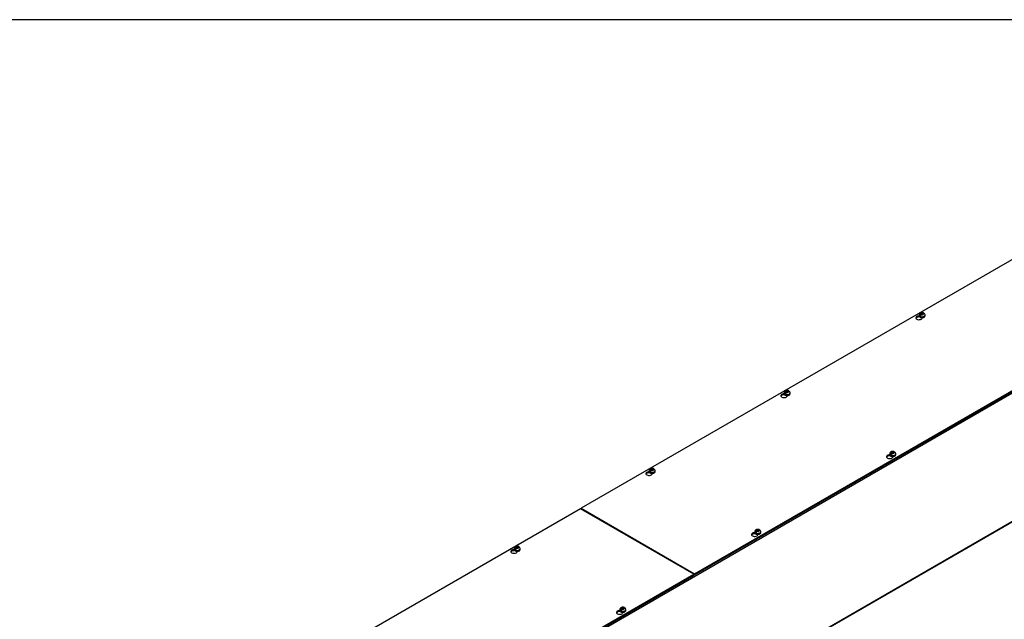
# Model space of a CAD drawing. Header units: inches. Extents: x 1 to 299, y -2 to 199.
# Tile 8 of 9: x 192 to 254, y 161 to 199. Entities that reach past the tile are written whole.
import ezdxf

# ---------------------------------------------------------------- set-up
doc = ezdxf.new("R2010")
doc.units = ezdxf.units.IN
doc.header["$MEASUREMENT"] = 0
for name, color, linetype in [('COM56315-2', 7, 'Continuous'), ('COM56318-2', 7, 'Continuous'), ('Default', 7, 'Continuous'), ('SCS19515', 7, 'Continuous')]:
    doc.layers.add(name, color=color, linetype=linetype)

# ---------------------------------------------------------------- blocks, each defined once
blk = doc.blocks.new('SE2')
at = {"layer": 'COM56315-2', "color": 7, "linetype": 'Continuous'}
for p, q in [((276.776, 188.392), (191.924, 139.403)), ((191.901, 131.306), (276.754, 180.296)), ((191.924, 131.355), (276.776, 180.345))]:
    blk.add_line(p, q, dxfattribs=at)
at = {"layer": 'COM56318-2', "color": 7, "linetype": 'Continuous'}
for p, q in [((269.604, 192.66), (227.221, 168.191)), ((234.35, 164.075), (276.732, 188.544)), ((234.35, 164.011), (276.732, 188.481)), ((248.488, 180.227), (248.488, 180.252)), ((248.488, 180.227), (248.504, 180.236)), ((248.665, 180.16), (248.665, 180.188)), ((240.003, 175.328), (240.003, 175.353)), ((240.003, 175.328), (240.019, 175.337)), ((240.179, 175.261), (240.179, 175.289)), ((246.645, 171.492), (246.645, 171.518)), ((246.645, 171.492), (246.661, 171.502)), ((246.822, 171.426), (246.822, 171.454)), ((231.517, 170.429), (231.517, 170.454)), ((231.517, 170.429), (231.533, 170.438)), ((231.694, 170.362), (231.694, 170.39)), ((227.177, 168.165), (184.795, 143.696)), ((234.306, 164.049), (227.177, 168.165)), ((227.221, 168.191), (234.35, 164.075)), ((227.221, 168.14), (227.221, 168.191)), ((238.16, 166.593), (238.16, 166.619)), ((238.16, 166.593), (238.176, 166.603)), ((238.337, 166.527), (238.337, 166.555)), ((223.032, 165.53), (223.032, 165.555)), ((223.032, 165.53), (223.048, 165.539)), ((223.209, 165.463), (223.209, 165.491)), ((191.924, 139.58), (234.306, 164.049)), ((234.306, 163.986), (234.306, 164.049)), ((234.35, 164.011), (234.35, 164.075)), ((191.924, 139.516), (234.306, 163.986)), ((234.306, 164.037), (234.35, 164.011)), ((229.675, 161.695), (229.675, 161.72)), ((229.675, 161.695), (229.691, 161.704)), ((229.851, 161.628), (229.851, 161.656))]:
    blk.add_line(p, q, dxfattribs=at)
for centre, major_axis, start_param, end_param in [((248.463, 180.174), (0.203, 0), 1.533269, 6.405229), ((248.463, 180.11), (-0.203, 0), 4.590345, 6.008059), ((239.978, 175.275), (0.203, 0), 1.533269, 6.405229), ((239.978, 175.211), (-0.203, 0), 4.590345, 6.008059), ((246.621, 171.44), (0.203, 0), 1.533269, 6.405229), ((246.621, 171.376), (-0.203, 0), 4.590345, 6.008059), ((231.493, 170.376), (0.203, 0), 1.533269, 6.405229), ((231.493, 170.312), (-0.203, 0), 4.590345, 6.008059), ((238.135, 166.541), (0.203, 0), 1.533269, 6.405229), ((238.135, 166.477), (-0.203, 0), 4.590345, 6.008059), ((223.007, 165.477), (0.203, 0), 1.533269, 6.405229), ((223.007, 165.413), (-0.203, 0), 4.590345, 6.008059), ((229.65, 161.642), (0.203, 0), 1.533269, 6.405229), ((229.65, 161.578), (-0.203, 0), 4.590345, 6.008059)]:
    blk.add_ellipse(centre, major_axis=major_axis, ratio=0.57735, start_param=start_param, end_param=end_param, dxfattribs=at)
at = {"layer": 'SCS19515', "color": 7, "linetype": 'Continuous'}
for p, q in [((248.468, 180.354), (248.468, 180.305)), ((248.576, 180.345), (248.504, 180.304)), ((248.6, 180.42), (248.569, 180.402)), ((248.6, 180.46), (248.669, 180.46)), ((248.6, 180.42), (248.6, 180.46)), ((248.6, 180.42), (248.6, 180.369)), ((248.6, 180.399), (248.669, 180.399)), ((248.611, 180.378), (248.642, 180.395)), ((248.712, 180.395), (248.642, 180.395)), ((248.7, 180.478), (248.669, 180.46)), ((248.669, 180.399), (248.669, 180.46)), ((248.712, 180.423), (248.669, 180.399)), ((248.712, 180.436), (248.742, 180.453)), ((248.712, 180.436), (248.712, 180.395)), ((248.843, 180.305), (248.843, 180.354)), ((239.983, 175.455), (239.983, 175.406)), ((240.091, 175.446), (240.019, 175.405)), ((240.114, 175.521), (240.083, 175.503)), ((240.114, 175.561), (240.184, 175.561)), ((240.114, 175.521), (240.114, 175.561)), ((240.114, 175.521), (240.114, 175.47)), ((240.114, 175.5), (240.184, 175.5)), ((240.126, 175.479), (240.157, 175.497)), ((240.226, 175.497), (240.157, 175.497)), ((240.215, 175.579), (240.184, 175.561)), ((240.184, 175.5), (240.184, 175.561)), ((240.226, 175.524), (240.184, 175.5)), ((240.226, 175.537), (240.257, 175.554)), ((240.226, 175.537), (240.226, 175.497)), ((240.358, 175.406), (240.358, 175.455)), ((246.625, 171.62), (246.625, 171.571)), ((246.733, 171.611), (246.662, 171.57)), ((246.757, 171.686), (246.726, 171.668)), ((246.757, 171.726), (246.826, 171.726)), ((246.757, 171.686), (246.757, 171.726)), ((246.757, 171.686), (246.757, 171.635)), ((246.757, 171.665), (246.826, 171.665)), ((246.768, 171.644), (246.799, 171.661)), ((246.869, 171.661), (246.799, 171.661)), ((246.857, 171.744), (246.826, 171.726)), ((246.826, 171.665), (246.826, 171.726)), ((246.869, 171.689), (246.826, 171.665)), ((246.869, 171.702), (246.9, 171.719)), ((246.869, 171.702), (246.869, 171.661)), ((247, 171.571), (247, 171.62)), ((231.498, 170.556), (231.498, 170.507)), ((231.605, 170.547), (231.534, 170.506)), ((231.629, 170.622), (231.598, 170.604)), ((231.629, 170.662), (231.699, 170.662)), ((231.629, 170.622), (231.629, 170.662)), ((231.629, 170.622), (231.629, 170.571)), ((231.629, 170.601), (231.699, 170.601)), ((231.641, 170.58), (231.671, 170.598)), ((231.741, 170.598), (231.671, 170.598)), ((231.729, 170.68), (231.699, 170.662)), ((231.699, 170.601), (231.699, 170.662)), ((231.741, 170.625), (231.699, 170.601)), ((231.741, 170.638), (231.772, 170.655)), ((231.741, 170.638), (231.741, 170.598)), ((231.873, 170.507), (231.873, 170.556)), ((238.14, 166.721), (238.14, 166.672)), ((238.248, 166.712), (238.176, 166.671)), ((238.272, 166.787), (238.241, 166.769)), ((238.272, 166.827), (238.341, 166.827)), ((238.272, 166.787), (238.272, 166.827)), ((238.272, 166.787), (238.272, 166.736)), ((238.272, 166.766), (238.341, 166.766)), ((238.283, 166.745), (238.314, 166.762)), ((238.384, 166.762), (238.314, 166.762)), ((238.372, 166.845), (238.341, 166.827)), ((238.341, 166.766), (238.341, 166.827)), ((238.384, 166.79), (238.341, 166.766)), ((238.384, 166.803), (238.414, 166.82)), ((238.384, 166.803), (238.384, 166.762)), ((238.515, 166.672), (238.515, 166.721)), ((223.012, 165.657), (223.012, 165.608)), ((223.12, 165.648), (223.049, 165.607)), ((223.144, 165.723), (223.113, 165.705)), ((223.144, 165.763), (223.213, 165.763)), ((223.144, 165.723), (223.144, 165.763)), ((223.144, 165.723), (223.144, 165.672)), ((223.144, 165.702), (223.213, 165.702)), ((223.155, 165.681), (223.186, 165.699)), ((223.256, 165.699), (223.186, 165.699)), ((223.244, 165.781), (223.213, 165.763)), ((223.213, 165.702), (223.213, 165.763)), ((223.256, 165.726), (223.213, 165.702)), ((223.256, 165.739), (223.287, 165.757)), ((223.256, 165.739), (223.256, 165.699)), ((223.387, 165.608), (223.387, 165.657)), ((229.655, 161.822), (229.655, 161.773)), ((229.763, 161.813), (229.691, 161.772)), ((229.786, 161.888), (229.755, 161.87)), ((229.786, 161.928), (229.856, 161.928)), ((229.786, 161.888), (229.786, 161.928)), ((229.786, 161.888), (229.786, 161.837)), ((229.786, 161.867), (229.856, 161.867)), ((229.798, 161.846), (229.829, 161.863)), ((229.898, 161.863), (229.829, 161.863)), ((229.887, 161.946), (229.856, 161.928)), ((229.856, 161.867), (229.856, 161.928)), ((229.898, 161.891), (229.856, 161.867)), ((229.898, 161.904), (229.929, 161.921)), ((229.898, 161.904), (229.898, 161.863)), ((230.03, 161.773), (230.03, 161.822))]:
    blk.add_line(p, q, dxfattribs=at)
for centre, radius, start, end in [((248.646, 180.281), 0.144, 122.64314, 170.97254), ((248.689, 180.257), 0.144, 122.64346, 170.97222), ((248.721, 180.358), 0.121, 358.20583, 53.53167), ((240.161, 175.382), 0.144, 122.64314, 170.97254), ((240.203, 175.358), 0.144, 122.64346, 170.97222), ((240.236, 175.459), 0.121, 358.20583, 53.53167), ((246.804, 171.547), 0.144, 122.64314, 170.97254), ((246.846, 171.523), 0.144, 122.64346, 170.97222), ((246.879, 171.624), 0.121, 358.20583, 53.53167), ((231.676, 170.483), 0.144, 122.64314, 170.97254), ((231.718, 170.459), 0.144, 122.64346, 170.97222), ((231.751, 170.56), 0.121, 358.20583, 53.53167), ((238.318, 166.648), 0.144, 122.64314, 170.97254), ((238.361, 166.624), 0.144, 122.64346, 170.97222), ((238.393, 166.725), 0.121, 358.20583, 53.53167), ((223.19, 165.584), 0.144, 122.64314, 170.97254), ((223.233, 165.56), 0.144, 122.64346, 170.97222), ((223.265, 165.661), 0.121, 358.20583, 53.53167), ((229.833, 161.749), 0.144, 122.64314, 170.97254), ((229.875, 161.725), 0.144, 122.64346, 170.97222), ((229.908, 161.826), 0.121, 358.20583, 53.53167)]:
    blk.add_arc(centre, radius, start, end, dxfattribs=at)
for centre, major_axis, start_param, end_param in [((248.656, 180.354), (0.187, 0), 3.141546, 6.282631), ((248.656, 180.305), (-0.187, 0), 0, 3.141593), ((248.656, 180.367), (-0.186, 0), 0.623612, 0.947184), ((248.656, 180.428), (0.0975, 0), 1.098165, 3.614224), ((248.656, 180.428), (-0.0975, 0), 1.098165, 3.614224), ((240.17, 175.455), (0.187, 0), 3.141546, 6.282631), ((240.17, 175.406), (-0.188, 0), 0, 3.141593), ((240.17, 175.468), (-0.186, 0), 0.623612, 0.947184), ((240.17, 175.529), (0.0975, 0), 1.098165, 3.614224), ((240.17, 175.529), (-0.0975, 0), 1.098165, 3.614224), ((246.813, 171.62), (0.188, 0), 3.141546, 6.282631), ((246.813, 171.571), (-0.188, 0), 0, 3.141593), ((246.813, 171.633), (-0.186, 0), 0.623612, 0.947184), ((246.813, 171.694), (0.0975, 0), 1.098165, 3.614224), ((246.813, 171.694), (-0.0975, 0), 1.098165, 3.614224), ((231.685, 170.556), (0.187, 0), 3.141546, 6.282631), ((231.685, 170.507), (-0.187, 0), 0, 3.141593), ((231.685, 170.569), (-0.186, 0), 0.623612, 0.947184), ((231.685, 170.63), (0.0975, 0), 1.098165, 3.614224), ((231.685, 170.63), (-0.0975, 0), 1.098165, 3.614224), ((238.328, 166.721), (0.188, 0), 3.141546, 6.282631), ((238.328, 166.672), (-0.187, 0), 0, 3.141593), ((238.328, 166.734), (-0.186, 0), 0.623612, 0.947184), ((238.328, 166.795), (0.0975, 0), 1.098165, 3.614224), ((238.328, 166.795), (-0.0975, 0), 1.098165, 3.614224), ((223.2, 165.657), (0.188, 0), 3.141546, 6.282631), ((223.2, 165.608), (-0.187, 0), 0, 3.141593), ((223.2, 165.67), (-0.186, 0), 0.623612, 0.947184), ((223.2, 165.731), (0.0975, 0), 1.098165, 3.614224), ((223.2, 165.731), (-0.0975, 0), 1.098165, 3.614224), ((229.842, 161.822), (0.187, 0), 3.141546, 6.282631), ((229.842, 161.773), (-0.187, 0), 0, 3.141593), ((229.842, 161.835), (-0.186, 0), 0.623612, 0.947184), ((229.842, 161.896), (0.0975, 0), 1.098165, 3.614224), ((229.842, 161.896), (-0.0975, 0), 1.098165, 3.614224)]:
    blk.add_ellipse(centre, major_axis=major_axis, ratio=0.57735, start_param=start_param, end_param=end_param, dxfattribs=at)
for points, knots in [([(248.742, 180.484), (248.733, 180.488), (248.712, 180.496), (248.673, 180.501), (248.628, 180.501), (248.584, 180.492), (248.544, 180.475), (248.512, 180.452), (248.488, 180.425), (248.473, 180.394), (248.467, 180.368), (248.468, 180.356), (248.469, 180.354)], [0, 0, 0, 0, 0.076721, 0.196343, 0.317325, 0.441137, 0.570331, 0.681737, 0.785914, 0.886187, 0.985112, 1, 1, 1, 1]), ([(248.469, 180.305), (248.468, 180.304), (248.467, 180.294), (248.474, 180.273), (248.489, 180.247), (248.514, 180.225), (248.546, 180.207), (248.585, 180.194), (248.629, 180.187), (248.673, 180.186), (248.717, 180.192), (248.758, 180.204), (248.793, 180.222), (248.82, 180.244), (248.836, 180.27), (248.844, 180.293), (248.842, 180.304), (248.842, 180.308)], [0, 0, 0, 0, 0.009441, 0.079215, 0.14835, 0.220389, 0.296015, 0.373211, 0.450276, 0.527167, 0.604184, 0.681613, 0.759858, 0.839138, 0.908633, 0.975226, 1, 1, 1, 1]), ([(248.764, 180.454), (248.764, 180.458), (248.763, 180.462), (248.76, 180.468), (248.759, 180.471), (248.755, 180.477), (248.752, 180.479), (248.748, 180.483), (248.745, 180.484), (248.739, 180.486), (248.736, 180.487), (248.729, 180.487), (248.726, 180.487), (248.719, 180.486), (248.715, 180.485), (248.708, 180.482), (248.704, 180.48), (248.7, 180.478)], [0, 0, 0, 0, 0.125, 0.125, 0.25, 0.25, 0.375, 0.375, 0.5, 0.5, 0.625, 0.625, 0.75, 0.75, 0.875, 0.875, 1, 1, 1, 1]), ([(248.742, 180.453), (248.746, 180.456), (248.75, 180.457), (248.757, 180.46), (248.761, 180.461), (248.768, 180.463), (248.772, 180.463), (248.778, 180.462), (248.781, 180.462), (248.787, 180.46), (248.79, 180.458), (248.793, 180.456), (248.793, 180.456), (248.793, 180.456)], [0, 0, 0, 0, 0.125, 0.125, 0.25, 0.25, 0.375, 0.375, 0.5, 0.5, 0.625, 0.625, 0.6405127, 0.6405127, 0.6405127, 0.6405127]), ([(240.257, 175.585), (240.247, 175.589), (240.227, 175.597), (240.188, 175.602), (240.143, 175.602), (240.098, 175.593), (240.059, 175.576), (240.027, 175.553), (240.003, 175.526), (239.988, 175.495), (239.982, 175.469), (239.983, 175.457), (239.983, 175.455)], [0, 0, 0, 0, 0.076721, 0.196343, 0.317325, 0.441137, 0.570331, 0.681737, 0.785914, 0.886187, 0.985112, 1, 1, 1, 1]), ([(239.983, 175.406), (239.983, 175.405), (239.982, 175.395), (239.988, 175.374), (240.004, 175.348), (240.029, 175.326), (240.061, 175.308), (240.1, 175.295), (240.143, 175.288), (240.188, 175.287), (240.232, 175.293), (240.272, 175.305), (240.307, 175.323), (240.334, 175.345), (240.351, 175.371), (240.359, 175.394), (240.357, 175.405), (240.357, 175.409)], [0, 0, 0, 0, 0.009441, 0.079215, 0.14835, 0.220389, 0.296015, 0.373211, 0.450276, 0.527167, 0.604184, 0.681613, 0.759858, 0.839138, 0.908633, 0.975226, 1, 1, 1, 1]), ([(240.279, 175.555), (240.278, 175.559), (240.277, 175.563), (240.275, 175.569), (240.273, 175.572), (240.269, 175.578), (240.267, 175.58), (240.262, 175.584), (240.26, 175.585), (240.254, 175.587), (240.251, 175.588), (240.244, 175.588), (240.241, 175.588), (240.233, 175.587), (240.23, 175.586), (240.222, 175.583), (240.218, 175.581), (240.215, 175.579)], [0, 0, 0, 0, 0.125, 0.125, 0.25, 0.25, 0.375, 0.375, 0.5, 0.5, 0.625, 0.625, 0.75, 0.75, 0.875, 0.875, 1, 1, 1, 1]), ([(240.257, 175.554), (240.261, 175.557), (240.265, 175.558), (240.272, 175.561), (240.276, 175.562), (240.283, 175.564), (240.286, 175.564), (240.293, 175.563), (240.296, 175.563), (240.302, 175.561), (240.305, 175.559), (240.307, 175.557), (240.308, 175.557), (240.308, 175.557)], [0, 0, 0, 0, 0.125, 0.125, 0.25, 0.25, 0.375, 0.375, 0.5, 0.5, 0.625, 0.625, 0.6405127, 0.6405127, 0.6405127, 0.6405127]), ([(246.899, 171.75), (246.89, 171.754), (246.87, 171.762), (246.83, 171.767), (246.786, 171.766), (246.741, 171.758), (246.701, 171.741), (246.669, 171.718), (246.645, 171.691), (246.631, 171.66), (246.624, 171.634), (246.626, 171.622), (246.626, 171.62)], [0, 0, 0, 0, 0.076721, 0.196343, 0.317325, 0.441137, 0.570331, 0.681737, 0.785914, 0.886187, 0.985112, 1, 1, 1, 1]), ([(246.626, 171.571), (246.626, 171.57), (246.624, 171.56), (246.631, 171.539), (246.646, 171.513), (246.671, 171.491), (246.704, 171.473), (246.743, 171.46), (246.786, 171.453), (246.83, 171.452), (246.874, 171.458), (246.915, 171.47), (246.95, 171.488), (246.977, 171.51), (246.994, 171.536), (247.001, 171.559), (247, 171.57), (246.999, 171.574)], [0, 0, 0, 0, 0.009441, 0.079215, 0.14835, 0.220389, 0.296015, 0.373211, 0.450276, 0.527167, 0.604184, 0.681613, 0.759858, 0.839138, 0.908633, 0.975226, 1, 1, 1, 1]), ([(246.922, 171.72), (246.921, 171.724), (246.92, 171.727), (246.917, 171.734), (246.916, 171.737), (246.912, 171.742), (246.91, 171.745), (246.905, 171.749), (246.902, 171.75), (246.896, 171.752), (246.893, 171.753), (246.887, 171.753), (246.883, 171.753), (246.876, 171.752), (246.872, 171.751), (246.865, 171.748), (246.861, 171.746), (246.857, 171.744)], [0, 0, 0, 0, 0.125, 0.125, 0.25, 0.25, 0.375, 0.375, 0.5, 0.5, 0.625, 0.625, 0.75, 0.75, 0.875, 0.875, 1, 1, 1, 1]), ([(246.9, 171.719), (246.903, 171.722), (246.907, 171.723), (246.915, 171.726), (246.918, 171.727), (246.925, 171.729), (246.929, 171.729), (246.936, 171.728), (246.939, 171.728), (246.945, 171.726), (246.947, 171.724), (246.95, 171.722), (246.95, 171.722), (246.951, 171.721)], [0, 0, 0, 0, 0.125, 0.125, 0.25, 0.25, 0.375, 0.375, 0.5, 0.5, 0.625, 0.625, 0.6405127, 0.6405127, 0.6405127, 0.6405127]), ([(231.771, 170.686), (231.762, 170.69), (231.742, 170.698), (231.702, 170.703), (231.658, 170.703), (231.613, 170.694), (231.573, 170.677), (231.541, 170.654), (231.517, 170.627), (231.503, 170.596), (231.496, 170.571), (231.498, 170.558), (231.498, 170.556)], [0, 0, 0, 0, 0.076721, 0.196343, 0.317325, 0.441137, 0.570331, 0.681737, 0.785914, 0.886187, 0.985112, 1, 1, 1, 1]), ([(231.498, 170.508), (231.498, 170.506), (231.496, 170.496), (231.503, 170.475), (231.518, 170.449), (231.543, 170.427), (231.576, 170.409), (231.615, 170.396), (231.658, 170.389), (231.703, 170.388), (231.746, 170.394), (231.787, 170.406), (231.822, 170.424), (231.849, 170.446), (231.866, 170.472), (231.873, 170.495), (231.872, 170.506), (231.871, 170.51)], [0, 0, 0, 0, 0.009441, 0.079215, 0.14835, 0.220389, 0.296015, 0.373211, 0.450276, 0.527167, 0.604184, 0.681613, 0.759858, 0.839138, 0.908633, 0.975226, 1, 1, 1, 1]), ([(231.794, 170.656), (231.793, 170.66), (231.792, 170.664), (231.79, 170.67), (231.788, 170.673), (231.784, 170.679), (231.782, 170.681), (231.777, 170.685), (231.774, 170.686), (231.768, 170.688), (231.765, 170.689), (231.759, 170.689), (231.755, 170.689), (231.748, 170.688), (231.744, 170.687), (231.737, 170.684), (231.733, 170.682), (231.729, 170.68)], [0, 0, 0, 0, 0.125, 0.125, 0.25, 0.25, 0.375, 0.375, 0.5, 0.5, 0.625, 0.625, 0.75, 0.75, 0.875, 0.875, 1, 1, 1, 1]), ([(231.772, 170.655), (231.776, 170.658), (231.779, 170.66), (231.787, 170.662), (231.791, 170.663), (231.798, 170.665), (231.801, 170.665), (231.808, 170.664), (231.811, 170.664), (231.817, 170.662), (231.819, 170.66), (231.822, 170.658), (231.823, 170.658), (231.823, 170.658)], [0, 0, 0, 0, 0.125, 0.125, 0.25, 0.25, 0.375, 0.375, 0.5, 0.5, 0.625, 0.625, 0.6405127, 0.6405127, 0.6405127, 0.6405127]), ([(238.414, 166.851), (238.405, 166.855), (238.384, 166.863), (238.345, 166.868), (238.3, 166.867), (238.256, 166.859), (238.216, 166.842), (238.184, 166.819), (238.16, 166.792), (238.145, 166.761), (238.139, 166.735), (238.14, 166.723), (238.141, 166.721)], [0, 0, 0, 0, 0.076721, 0.196343, 0.317325, 0.441137, 0.570331, 0.681737, 0.785914, 0.886187, 0.985112, 1, 1, 1, 1]), ([(238.141, 166.672), (238.14, 166.671), (238.139, 166.661), (238.146, 166.64), (238.161, 166.614), (238.186, 166.592), (238.218, 166.574), (238.257, 166.561), (238.301, 166.554), (238.345, 166.553), (238.389, 166.559), (238.43, 166.571), (238.465, 166.589), (238.492, 166.611), (238.508, 166.637), (238.516, 166.66), (238.514, 166.671), (238.514, 166.675)], [0, 0, 0, 0, 0.009441, 0.079215, 0.14835, 0.220389, 0.296015, 0.373211, 0.450276, 0.527167, 0.604184, 0.681613, 0.759858, 0.839138, 0.908633, 0.975226, 1, 1, 1, 1]), ([(238.436, 166.821), (238.436, 166.825), (238.435, 166.828), (238.432, 166.835), (238.431, 166.838), (238.427, 166.843), (238.424, 166.846), (238.42, 166.85), (238.417, 166.851), (238.411, 166.853), (238.408, 166.854), (238.401, 166.854), (238.398, 166.854), (238.391, 166.853), (238.387, 166.852), (238.38, 166.849), (238.376, 166.847), (238.372, 166.845)], [0, 0, 0, 0, 0.125, 0.125, 0.25, 0.25, 0.375, 0.375, 0.5, 0.5, 0.625, 0.625, 0.75, 0.75, 0.875, 0.875, 1, 1, 1, 1]), ([(238.414, 166.82), (238.418, 166.823), (238.422, 166.824), (238.429, 166.827), (238.433, 166.828), (238.44, 166.83), (238.444, 166.83), (238.45, 166.829), (238.453, 166.829), (238.459, 166.827), (238.462, 166.825), (238.465, 166.823), (238.465, 166.823), (238.465, 166.822)], [0, 0, 0, 0, 0.125, 0.125, 0.25, 0.25, 0.375, 0.375, 0.5, 0.5, 0.625, 0.625, 0.6405127, 0.6405127, 0.6405127, 0.6405127]), ([(223.013, 165.609), (223.013, 165.607), (223.011, 165.597), (223.018, 165.576), (223.033, 165.55), (223.058, 165.528), (223.09, 165.51), (223.13, 165.497), (223.173, 165.49), (223.217, 165.489), (223.261, 165.495), (223.302, 165.507), (223.337, 165.525), (223.364, 165.547), (223.381, 165.573), (223.388, 165.596), (223.386, 165.607), (223.386, 165.611)], [0, 0, 0, 0, 0.009441, 0.079215, 0.14835, 0.220389, 0.296015, 0.373211, 0.450276, 0.527167, 0.604184, 0.681613, 0.759858, 0.839138, 0.908633, 0.975226, 1, 1, 1, 1]), ([(223.286, 165.787), (223.277, 165.791), (223.257, 165.799), (223.217, 165.804), (223.173, 165.804), (223.128, 165.795), (223.088, 165.778), (223.056, 165.755), (223.032, 165.728), (223.018, 165.697), (223.011, 165.672), (223.013, 165.659), (223.013, 165.657)], [0, 0, 0, 0, 0.076721, 0.196343, 0.317325, 0.441137, 0.570331, 0.681737, 0.785914, 0.886187, 0.985112, 1, 1, 1, 1]), ([(223.308, 165.757), (223.308, 165.761), (223.307, 165.765), (223.304, 165.771), (223.303, 165.774), (223.299, 165.78), (223.297, 165.782), (223.292, 165.786), (223.289, 165.787), (223.283, 165.789), (223.28, 165.79), (223.273, 165.79), (223.27, 165.79), (223.263, 165.789), (223.259, 165.788), (223.252, 165.785), (223.248, 165.783), (223.244, 165.781)], [0, 0, 0, 0, 0.125, 0.125, 0.25, 0.25, 0.375, 0.375, 0.5, 0.5, 0.625, 0.625, 0.75, 0.75, 0.875, 0.875, 1, 1, 1, 1]), ([(223.287, 165.757), (223.29, 165.759), (223.294, 165.761), (223.302, 165.763), (223.305, 165.764), (223.312, 165.766), (223.316, 165.766), (223.322, 165.765), (223.326, 165.765), (223.331, 165.763), (223.334, 165.761), (223.337, 165.759), (223.337, 165.759), (223.338, 165.759)], [0, 0, 0, 0, 0.125, 0.125, 0.25, 0.25, 0.375, 0.375, 0.5, 0.5, 0.625, 0.625, 0.6405127, 0.6405127, 0.6405127, 0.6405127]), ([(229.929, 161.952), (229.919, 161.956), (229.899, 161.964), (229.86, 161.969), (229.815, 161.969), (229.77, 161.96), (229.731, 161.943), (229.699, 161.92), (229.675, 161.893), (229.66, 161.862), (229.654, 161.836), (229.655, 161.824), (229.655, 161.822)], [0, 0, 0, 0, 0.076721, 0.196343, 0.317325, 0.441137, 0.570331, 0.681737, 0.785914, 0.886187, 0.985112, 1, 1, 1, 1]), ([(229.655, 161.773), (229.655, 161.772), (229.654, 161.762), (229.66, 161.741), (229.676, 161.715), (229.701, 161.693), (229.733, 161.675), (229.772, 161.662), (229.815, 161.655), (229.86, 161.654), (229.904, 161.66), (229.944, 161.672), (229.979, 161.69), (230.006, 161.712), (230.023, 161.738), (230.031, 161.761), (230.029, 161.772), (230.029, 161.776)], [0, 0, 0, 0, 0.009441, 0.079215, 0.14835, 0.220389, 0.296015, 0.373211, 0.450276, 0.527167, 0.604184, 0.681613, 0.759858, 0.839138, 0.908633, 0.975226, 1, 1, 1, 1]), ([(229.951, 161.922), (229.95, 161.926), (229.949, 161.929), (229.947, 161.936), (229.945, 161.939), (229.941, 161.945), (229.939, 161.947), (229.934, 161.951), (229.932, 161.952), (229.926, 161.954), (229.923, 161.955), (229.916, 161.955), (229.913, 161.955), (229.905, 161.954), (229.902, 161.953), (229.894, 161.95), (229.89, 161.948), (229.887, 161.946)], [0, 0, 0, 0, 0.125, 0.125, 0.25, 0.25, 0.375, 0.375, 0.5, 0.5, 0.625, 0.625, 0.75, 0.75, 0.875, 0.875, 1, 1, 1, 1]), ([(229.929, 161.921), (229.933, 161.924), (229.937, 161.925), (229.944, 161.928), (229.948, 161.929), (229.955, 161.931), (229.958, 161.931), (229.965, 161.93), (229.968, 161.93), (229.974, 161.928), (229.977, 161.926), (229.979, 161.924), (229.98, 161.924), (229.98, 161.923)], [0, 0, 0, 0, 0.125, 0.125, 0.25, 0.25, 0.375, 0.375, 0.5, 0.5, 0.625, 0.625, 0.6405127, 0.6405127, 0.6405127, 0.6405127])]:
    blk.add_open_spline(points, degree=3, knots=knots, dxfattribs=at)
blk = doc.blocks.new('BORDER')
at = {"layer": 'Default', "color": 7, "linetype": 'Continuous'}
blk.add_line((0, 27.86), (-41.86, 27.86), dxfattribs=at)

msp = doc.modelspace()

# ---------------------------------------------------------------- block references
at = {"layer": 'Default', "color": 7, "xscale": 7.12, "yscale": 7.12, "zscale": 7.12}
msp.add_blockref('BORDER', (299.411, 0.564), dxfattribs=at)
at = {"layer": 'Default'}
msp.add_blockref('SE2', (0, 0), dxfattribs=at)

doc.saveas('drawing.dxf')
